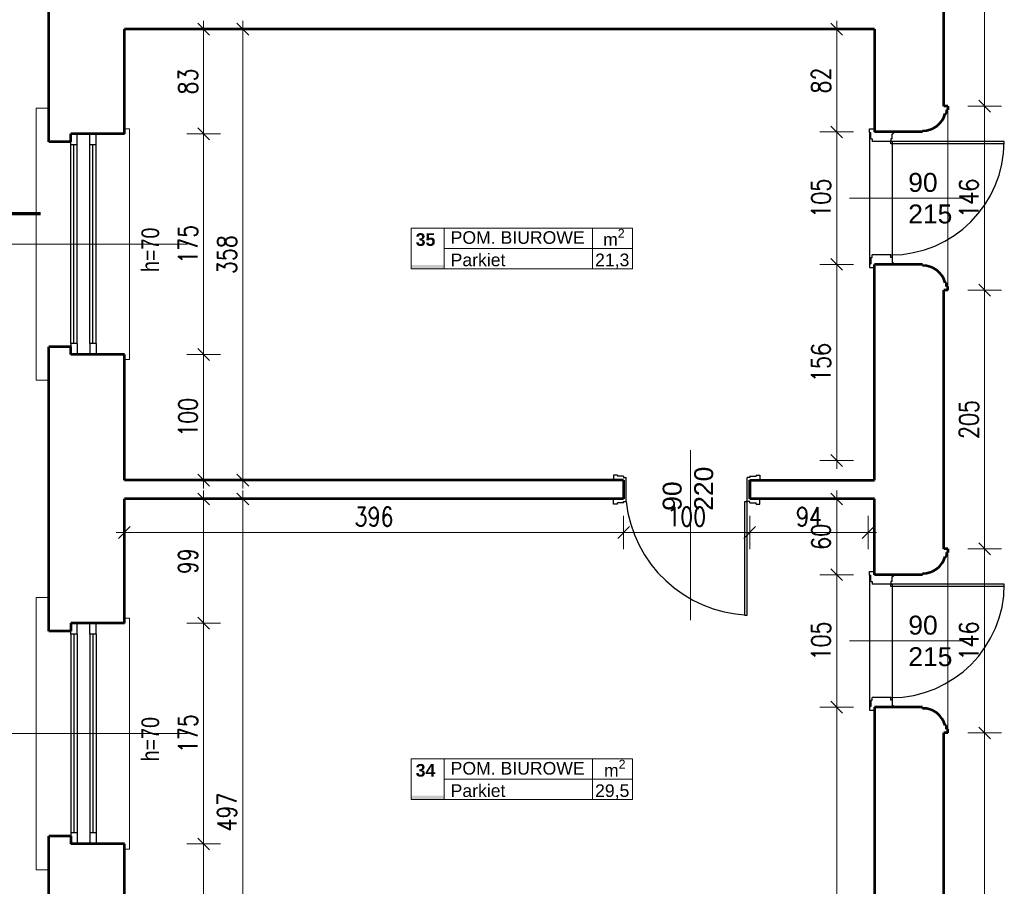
# Model space of a CAD drawing. Header units: millimetres. Extents: x 56977 to 67992, y 30187 to 42235.
# Tile 75 of 130: x 57868 to 58649, y 39448 to 40135. Entities that reach past the tile are written whole.
import ezdxf

# ---------------------------------------------------------------- set-up
doc = ezdxf.new("R2010")
doc.units = ezdxf.units.MM
doc.header["$MEASUREMENT"] = 0
doc.linetypes.add('Dashed', pattern=[400, 200, -200])
doc.layers.get('0').update_dxf_attribs({"lineweight": 13})
doc.layers.get('DEFPOINTS').update_dxf_attribs({"lineweight": 13})
doc.layers.add('AI-OKNA', color=4, linetype='Continuous')
for name, color, linetype, lineweight in [('AI-OPISY', 3, 'Continuous', 13), ('AI_MURY', 40, 'Continuous', 53), ('AI_WIDOK', 8, 'Continuous', 13), ('OPISY TABELKI', 30, 'Continuous', 13), ('wymiary', 8, 'Continuous', 13)]:
    doc.layers.add(name, color=color, linetype=linetype, lineweight=lineweight)
doc.styles.add('GENERATED_STYLE_2', font='txt.shx')
doc.styles.get("Standard").update_dxf_attribs({"font": 'txt.shx'})
doc.styles.add('Style-ROMANS', font='ROMANS.shx')
doc.styles.add('WYMIAROWY-08', font='ROMANS.shx', dxfattribs={"width": 0.8})
doc.dimstyles.new('DYBY', dxfattribs={"dimscale": 100, "dimtxt": 0.15, "dimasz": 0.05, "dimexe": 0.05, "dimexo": 0.1, "dimgap": 0.05, "dimtad": 1, "dimdec": 0, "dimdsep": 46, "dimlunit": 5, "dimtxsty": 'WYMIAROWY-08', "dimblk": 'M_STRZ', "dimcen": 0.1, "dimse1": 1, "dimse2": 1, "dimclrd": 7, "dimclre": 7, "dimclrt": 1, "dimadec": 0, "dimazin": 0, "dimtfac": 1, "dimtdec": 0, "dimtmove": 2, "dimatfit": 3, "dimldrblk": 'M_STRZ', "dimfxl": 0, "dimtolj": 1, "dimarcsym": 0})

# ---------------------------------------------------------------- blocks, each defined once
blk = doc.blocks.new('M_STRZ')
for p, q in [((0, 2.66), (0, 0)), ((-1.33, 0), (1.33, 0)), ((-0.94, -0.94), (0.94, 0.94)), ((0, 0), (0, -2.66))]:
    blk.add_line(p, q)
blk = doc.blocks.new('*U232')
at = {"layer": 'DEFPOINTS', "color": 0}
for p in [(58347.54, 39770.07), (58447.54, 39770.07), (58447.54, 39728.02)]:
    blk.add_point(p, dxfattribs=at)
at = {"layer": 'wymiary', "color": 7, "lineweight": -2}
blk.add_line((58352.54, 39728.02), (58442.54, 39728.02), dxfattribs=at)
at = {"layer": 'wymiary', "color": 7, "lineweight": -2, "xscale": 5, "yscale": 5, "zscale": 5, "rotation": 180}
blk.add_blockref('M_STRZ', (58347.54, 39728.02), dxfattribs=at)
at = {"layer": 'wymiary', "color": 7, "lineweight": -2, "xscale": 5, "yscale": 5, "zscale": 5}
blk.add_blockref('M_STRZ', (58447.54, 39728.02), dxfattribs=at)
at = {"layer": 'wymiary', "color": 1, "insert": (58397.54, 39740.52), "char_height": 15, "attachment_point": 5, "style": 'WYMIAROWY-08'}
blk.add_mtext('100', dxfattribs=at)
blk = doc.blocks.new('*D1765')
at = {"layer": 'DEFPOINTS'}
for p in [(58347.54, 39770.07), (58447.54, 39770.07), (58447.54, 39728.02), (58382.06, 39715.52)]:
    blk.add_point(p, dxfattribs=at)
at = {"layer": 'wymiary', "color": 7}
blk.add_blockref('*U232', (0, 0), dxfattribs=at)
blk = doc.blocks.new('*U233')
at = {"layer": 'DEFPOINTS', "color": 0}
for p in [(58447.54, 39770.07), (58541.54, 39770.07), (58541.54, 39728.02)]:
    blk.add_point(p, dxfattribs=at)
at = {"layer": 'wymiary', "color": 7, "lineweight": -2}
blk.add_line((58452.54, 39728.02), (58536.54, 39728.02), dxfattribs=at)
at = {"layer": 'wymiary', "color": 7, "lineweight": -2, "xscale": 5, "yscale": 5, "zscale": 5, "rotation": 180}
blk.add_blockref('M_STRZ', (58447.54, 39728.02), dxfattribs=at)
at = {"layer": 'wymiary', "color": 7, "lineweight": -2, "xscale": 5, "yscale": 5, "zscale": 5}
blk.add_blockref('M_STRZ', (58541.54, 39728.02), dxfattribs=at)
at = {"layer": 'wymiary', "color": 1, "insert": (58494.54, 39740.52), "char_height": 15, "attachment_point": 5, "style": 'WYMIAROWY-08'}
blk.add_mtext('94', dxfattribs=at)
blk = doc.blocks.new('*D1766')
at = {"layer": 'DEFPOINTS'}
for p in [(58447.54, 39770.07), (58541.54, 39770.07), (58541.54, 39728.02), (58483.91, 39715.52)]:
    blk.add_point(p, dxfattribs=at)
at = {"layer": 'wymiary', "color": 7}
blk.add_blockref('*U233', (0, 0), dxfattribs=at)
blk = doc.blocks.new('*U236')
at = {"layer": 'DEFPOINTS', "color": 0}
for p in [(58601.54, 39569.07), (58601.54, 38942.07), (58633.86, 38942.07)]:
    blk.add_point(p, dxfattribs=at)
at = {"layer": 'wymiary', "color": 7, "lineweight": -2}
blk.add_line((58633.86, 39564.07), (58633.86, 38947.07), dxfattribs=at)
at = {"layer": 'wymiary', "color": 7, "lineweight": -2, "xscale": 5, "yscale": 5, "zscale": 5}
for p, rotation in [((58633.86, 39569.07), 90), ((58633.86, 38942.07), 270)]:
    blk.add_blockref('M_STRZ', p, dxfattribs=dict(at, rotation=rotation))
at = {"layer": 'wymiary', "color": 1, "insert": (58621.36, 39255.57), "char_height": 15, "attachment_point": 5, "rotation": 90, "style": 'WYMIAROWY-08'}
blk.add_mtext('627', dxfattribs=at)
blk = doc.blocks.new('*D1769')
at = {"layer": 'DEFPOINTS'}
for p in [(58601.54, 39569.07), (58621.36, 39271.62), (58601.54, 38942.07), (58633.86, 38942.07)]:
    blk.add_point(p, dxfattribs=at)
at = {"layer": 'wymiary', "color": 7}
blk.add_blockref('*U236', (0, 0), dxfattribs=at)
blk = doc.blocks.new('*U237')
at = {"layer": 'DEFPOINTS', "color": 0}
for p in [(58601.54, 39715.07), (58601.54, 39569.07), (58633.86, 39569.07)]:
    blk.add_point(p, dxfattribs=at)
at = {"layer": 'wymiary', "color": 7, "lineweight": -2}
blk.add_line((58633.86, 39710.07), (58633.86, 39574.07), dxfattribs=at)
at = {"layer": 'wymiary', "color": 7, "lineweight": -2, "xscale": 5, "yscale": 5, "zscale": 5}
for p, rotation in [((58633.86, 39715.07), 90), ((58633.86, 39569.07), 270)]:
    blk.add_blockref('M_STRZ', p, dxfattribs=dict(at, rotation=rotation))
at = {"layer": 'wymiary', "color": 1, "insert": (58621.36, 39642.07), "char_height": 15, "attachment_point": 5, "rotation": 90, "style": 'WYMIAROWY-08'}
blk.add_mtext('146', dxfattribs=at)
blk = doc.blocks.new('*D1770')
at = {"layer": 'DEFPOINTS'}
for p in [(58601.54, 39715.07), (58621.36, 39657.55), (58601.54, 39569.07), (58633.86, 39569.07)]:
    blk.add_point(p, dxfattribs=at)
at = {"layer": 'wymiary', "color": 7}
blk.add_blockref('*U237', (0, 0), dxfattribs=at)
blk = doc.blocks.new('*U238')
at = {"layer": 'DEFPOINTS', "color": 0}
for p in [(58601.54, 39920.07), (58601.54, 39715.07), (58633.86, 39715.07)]:
    blk.add_point(p, dxfattribs=at)
at = {"layer": 'wymiary', "color": 7, "lineweight": -2}
blk.add_line((58633.86, 39915.07), (58633.86, 39720.07), dxfattribs=at)
at = {"layer": 'wymiary', "color": 7, "lineweight": -2, "xscale": 5, "yscale": 5, "zscale": 5}
for p, rotation in [((58633.86, 39920.07), 90), ((58633.86, 39715.07), 270)]:
    blk.add_blockref('M_STRZ', p, dxfattribs=dict(at, rotation=rotation))
at = {"layer": 'wymiary', "color": 1, "insert": (58621.36, 39817.57), "char_height": 15, "attachment_point": 5, "rotation": 90, "style": 'WYMIAROWY-08'}
blk.add_mtext('205', dxfattribs=at)
blk = doc.blocks.new('*D1771')
at = {"layer": 'DEFPOINTS'}
for p in [(58601.54, 39920.07), (58621.36, 39833.9), (58601.54, 39715.07), (58633.86, 39715.07)]:
    blk.add_point(p, dxfattribs=at)
at = {"layer": 'wymiary', "color": 7}
blk.add_blockref('*U238', (0, 0), dxfattribs=at)
blk = doc.blocks.new('*U239')
at = {"layer": 'DEFPOINTS', "color": 0}
for p in [(58601.54, 40066.07), (58601.54, 39920.07), (58633.86, 39920.07)]:
    blk.add_point(p, dxfattribs=at)
at = {"layer": 'wymiary', "color": 7, "lineweight": -2}
blk.add_line((58633.86, 40061.07), (58633.86, 39925.07), dxfattribs=at)
at = {"layer": 'wymiary', "color": 7, "lineweight": -2, "xscale": 5, "yscale": 5, "zscale": 5}
for p, rotation in [((58633.86, 40066.07), 90), ((58633.86, 39920.07), 270)]:
    blk.add_blockref('M_STRZ', p, dxfattribs=dict(at, rotation=rotation))
at = {"layer": 'wymiary', "color": 1, "insert": (58621.36, 39993.07), "char_height": 15, "attachment_point": 5, "rotation": 90, "style": 'WYMIAROWY-08'}
blk.add_mtext('146', dxfattribs=at)
blk = doc.blocks.new('*D1772')
at = {"layer": 'DEFPOINTS'}
for p in [(58601.54, 40066.07), (58621.36, 40008.55), (58601.54, 39920.07), (58633.86, 39920.07)]:
    blk.add_point(p, dxfattribs=at)
at = {"layer": 'wymiary', "color": 7}
blk.add_blockref('*U239', (0, 0), dxfattribs=at)
blk = doc.blocks.new('*U241')
at = {"layer": 'DEFPOINTS', "color": 0}
for p in [(58601.54, 40269.94), (58601.54, 40066.07), (58633.86, 40066.07)]:
    blk.add_point(p, dxfattribs=at)
at = {"layer": 'wymiary', "color": 7, "lineweight": -2}
blk.add_line((58633.86, 40264.94), (58633.86, 40071.07), dxfattribs=at)
at = {"layer": 'wymiary', "color": 7, "lineweight": -2, "xscale": 5, "yscale": 5, "zscale": 5}
for p, rotation in [((58633.86, 40269.94), 90), ((58633.86, 40066.07), 270)]:
    blk.add_blockref('M_STRZ', p, dxfattribs=dict(at, rotation=rotation))
at = {"layer": 'wymiary', "color": 1, "insert": (58621.36, 40168), "char_height": 15, "attachment_point": 5, "rotation": 90, "style": 'WYMIAROWY-08'}
blk.add_mtext('204', dxfattribs=at)
blk = doc.blocks.new('*D1774')
at = {"layer": 'DEFPOINTS'}
for p in [(58601.54, 40269.94), (58621.36, 40184.34), (58601.54, 40066.07), (58633.86, 40066.07)]:
    blk.add_point(p, dxfattribs=at)
at = {"layer": 'wymiary', "color": 7}
blk.add_blockref('*U241', (0, 0), dxfattribs=at)
blk = doc.blocks.new('*U643')
at = {"layer": 'DEFPOINTS', "color": 0}
for p in [(57961.54, 40127.07), (57961.54, 40044.07), (58014.4, 40044.07)]:
    blk.add_point(p, dxfattribs=at)
at = {"layer": 'wymiary', "color": 7, "lineweight": -2}
blk.add_line((58014.4, 40122.07), (58014.4, 40049.07), dxfattribs=at)
at = {"layer": 'wymiary', "color": 7, "lineweight": -2, "xscale": 5, "yscale": 5, "zscale": 5}
for p, rotation in [((58014.4, 40127.07), 90), ((58014.4, 40044.07), 270)]:
    blk.add_blockref('M_STRZ', p, dxfattribs=dict(at, rotation=rotation))
at = {"layer": 'wymiary', "color": 1, "insert": (58001.9, 40085.57), "char_height": 15, "attachment_point": 5, "rotation": 90, "style": 'WYMIAROWY-08'}
blk.add_mtext('83', dxfattribs=at)
blk = doc.blocks.new('*D2176')
at = {"layer": 'DEFPOINTS'}
for p in [(57961.54, 40127.07), (58001.9, 40096.19), (57961.54, 40044.07), (58014.4, 40044.07)]:
    blk.add_point(p, dxfattribs=at)
at = {"layer": 'wymiary', "color": 7}
blk.add_blockref('*U643', (0, 0), dxfattribs=at)
blk = doc.blocks.new('*U644')
at = {"layer": 'DEFPOINTS', "color": 0}
for p in [(57961.54, 40044.07), (57961.54, 39869.07), (58014.4, 39869.07)]:
    blk.add_point(p, dxfattribs=at)
at = {"layer": 'wymiary', "color": 7, "lineweight": -2}
blk.add_line((58014.4, 40039.07), (58014.4, 39874.07), dxfattribs=at)
at = {"layer": 'wymiary', "color": 7, "lineweight": -2, "xscale": 5, "yscale": 5, "zscale": 5}
for p, rotation in [((58014.4, 40044.07), 90), ((58014.4, 39869.07), 270)]:
    blk.add_blockref('M_STRZ', p, dxfattribs=dict(at, rotation=rotation))
at = {"layer": 'wymiary', "color": 1, "insert": (58001.9, 39956.57), "char_height": 15, "attachment_point": 5, "rotation": 90, "style": 'WYMIAROWY-08'}
blk.add_mtext('175', dxfattribs=at)
blk = doc.blocks.new('*D2177')
at = {"layer": 'DEFPOINTS'}
for p in [(57961.54, 40044.07), (58001.9, 39972.05), (57961.54, 39869.07), (58014.4, 39869.07)]:
    blk.add_point(p, dxfattribs=at)
at = {"layer": 'wymiary', "color": 7}
blk.add_blockref('*U644', (0, 0), dxfattribs=at)
blk = doc.blocks.new('*U645')
at = {"layer": 'DEFPOINTS', "color": 0}
for p in [(57961.54, 39869.07), (57961.54, 39769.57), (58014.4, 39769.57)]:
    blk.add_point(p, dxfattribs=at)
at = {"layer": 'wymiary', "color": 7, "lineweight": -2}
blk.add_line((58014.4, 39864.07), (58014.4, 39774.57), dxfattribs=at)
at = {"layer": 'wymiary', "color": 7, "lineweight": -2, "xscale": 5, "yscale": 5, "zscale": 5}
for p, rotation in [((58014.4, 39869.07), 90), ((58014.4, 39769.57), 270)]:
    blk.add_blockref('M_STRZ', p, dxfattribs=dict(at, rotation=rotation))
at = {"layer": 'wymiary', "color": 1, "insert": (58001.9, 39819.32), "char_height": 15, "attachment_point": 5, "rotation": 90, "style": 'WYMIAROWY-08'}
blk.add_mtext('100', dxfattribs=at)
blk = doc.blocks.new('*D2178')
at = {"layer": 'DEFPOINTS'}
for p in [(57961.54, 39869.07), (58001.9, 39834.8), (57961.54, 39769.57), (58014.4, 39769.57)]:
    blk.add_point(p, dxfattribs=at)
at = {"layer": 'wymiary', "color": 7}
blk.add_blockref('*U645', (0, 0), dxfattribs=at)
blk = doc.blocks.new('*U646')
at = {"layer": 'DEFPOINTS', "color": 0}
for p in [(57961.54, 39754.57), (57961.54, 39656.07), (58014.4, 39656.07)]:
    blk.add_point(p, dxfattribs=at)
at = {"layer": 'wymiary', "color": 7, "lineweight": -2}
blk.add_line((58014.4, 39749.57), (58014.4, 39661.07), dxfattribs=at)
at = {"layer": 'wymiary', "color": 7, "lineweight": -2, "xscale": 5, "yscale": 5, "zscale": 5}
for p, rotation in [((58014.4, 39754.57), 90), ((58014.4, 39656.07), 270)]:
    blk.add_blockref('M_STRZ', p, dxfattribs=dict(at, rotation=rotation))
at = {"layer": 'wymiary', "color": 1, "insert": (58001.9, 39705.32), "char_height": 15, "attachment_point": 5, "rotation": 90, "style": 'WYMIAROWY-08'}
blk.add_mtext('99', dxfattribs=at)
blk = doc.blocks.new('*D2179')
at = {"layer": 'DEFPOINTS'}
for p in [(57961.54, 39754.57), (58001.9, 39715.94), (57961.54, 39656.07), (58014.4, 39656.07)]:
    blk.add_point(p, dxfattribs=at)
at = {"layer": 'wymiary', "color": 7}
blk.add_blockref('*U646', (0, 0), dxfattribs=at)
blk = doc.blocks.new('*U647')
at = {"layer": 'DEFPOINTS', "color": 0}
for p in [(57961.54, 39656.07), (57961.54, 39481.07), (58014.4, 39481.07)]:
    blk.add_point(p, dxfattribs=at)
at = {"layer": 'wymiary', "color": 7, "lineweight": -2}
blk.add_line((58014.4, 39651.07), (58014.4, 39486.07), dxfattribs=at)
at = {"layer": 'wymiary', "color": 7, "lineweight": -2, "xscale": 5, "yscale": 5, "zscale": 5}
for p, rotation in [((58014.4, 39656.07), 90), ((58014.4, 39481.07), 270)]:
    blk.add_blockref('M_STRZ', p, dxfattribs=dict(at, rotation=rotation))
at = {"layer": 'wymiary', "color": 1, "insert": (58001.9, 39568.57), "char_height": 15, "attachment_point": 5, "rotation": 90, "style": 'WYMIAROWY-08'}
blk.add_mtext('175', dxfattribs=at)
blk = doc.blocks.new('*D2180')
at = {"layer": 'DEFPOINTS'}
for p in [(57961.54, 39656.07), (58001.9, 39584.05), (57961.54, 39481.07), (58014.4, 39481.07)]:
    blk.add_point(p, dxfattribs=at)
at = {"layer": 'wymiary', "color": 7}
blk.add_blockref('*U647', (0, 0), dxfattribs=at)
blk = doc.blocks.new('*U648')
at = {"layer": 'DEFPOINTS', "color": 0}
for p in [(57961.54, 39481.07), (57961.54, 39258.07), (58014.4, 39258.07)]:
    blk.add_point(p, dxfattribs=at)
at = {"layer": 'wymiary', "color": 7, "lineweight": -2}
blk.add_line((58014.4, 39476.07), (58014.4, 39263.07), dxfattribs=at)
at = {"layer": 'wymiary', "color": 7, "lineweight": -2, "xscale": 5, "yscale": 5, "zscale": 5}
for p, rotation in [((58014.4, 39481.07), 90), ((58014.4, 39258.07), 270)]:
    blk.add_blockref('M_STRZ', p, dxfattribs=dict(at, rotation=rotation))
at = {"layer": 'wymiary', "color": 1, "insert": (58001.9, 39369.57), "char_height": 15, "attachment_point": 5, "rotation": 90, "style": 'WYMIAROWY-08'}
blk.add_mtext('223', dxfattribs=at)
blk = doc.blocks.new('*D2181')
at = {"layer": 'DEFPOINTS'}
for p in [(57961.54, 39481.07), (58001.9, 39385.9), (57961.54, 39258.07), (58014.4, 39258.07)]:
    blk.add_point(p, dxfattribs=at)
at = {"layer": 'wymiary', "color": 7}
blk.add_blockref('*U648', (0, 0), dxfattribs=at)
blk = doc.blocks.new('*U655')
at = {"layer": 'DEFPOINTS', "color": 0}
for p in [(57961.54, 40127.07), (57961.54, 39769.57), (58045.49, 39769.57)]:
    blk.add_point(p, dxfattribs=at)
at = {"layer": 'wymiary', "color": 7, "lineweight": -2}
blk.add_line((58045.49, 40122.07), (58045.49, 39774.57), dxfattribs=at)
at = {"layer": 'wymiary', "color": 7, "lineweight": -2, "xscale": 5, "yscale": 5, "zscale": 5}
for p, rotation in [((58045.49, 40127.07), 90), ((58045.49, 39769.57), 270)]:
    blk.add_blockref('M_STRZ', p, dxfattribs=dict(at, rotation=rotation))
at = {"layer": 'wymiary', "color": 1, "insert": (58032.99, 39948.32), "char_height": 15, "attachment_point": 5, "rotation": 90, "style": 'WYMIAROWY-08'}
blk.add_mtext('358', dxfattribs=at)
blk = doc.blocks.new('*D2188')
at = {"layer": 'DEFPOINTS'}
for p in [(57961.54, 40127.07), (58032.99, 39964.65), (57961.54, 39769.57), (58045.49, 39769.57)]:
    blk.add_point(p, dxfattribs=at)
at = {"layer": 'wymiary', "color": 7}
blk.add_blockref('*U655', (0, 0), dxfattribs=at)
blk = doc.blocks.new('*U656')
at = {"layer": 'DEFPOINTS', "color": 0}
for p in [(57961.54, 39754.57), (57961.54, 39258.07), (58045.49, 39258.07)]:
    blk.add_point(p, dxfattribs=at)
at = {"layer": 'wymiary', "color": 7, "lineweight": -2}
blk.add_line((58045.49, 39749.57), (58045.49, 39263.07), dxfattribs=at)
at = {"layer": 'wymiary', "color": 7, "lineweight": -2, "xscale": 5, "yscale": 5, "zscale": 5}
for p, rotation in [((58045.49, 39754.57), 90), ((58045.49, 39258.07), 270)]:
    blk.add_blockref('M_STRZ', p, dxfattribs=dict(at, rotation=rotation))
at = {"layer": 'wymiary', "color": 1, "insert": (58032.99, 39506.32), "char_height": 15, "attachment_point": 5, "rotation": 90, "style": 'WYMIAROWY-08'}
blk.add_mtext('497', dxfattribs=at)
blk = doc.blocks.new('*D2189')
at = {"layer": 'DEFPOINTS'}
for p in [(57961.54, 39754.57), (58032.99, 39522.65), (57961.54, 39258.07), (58045.49, 39258.07)]:
    blk.add_point(p, dxfattribs=at)
at = {"layer": 'wymiary', "color": 7}
blk.add_blockref('*U656', (0, 0), dxfattribs=at)
blk = doc.blocks.new('*U741')
at = {"layer": 'DEFPOINTS', "color": 0}
for p in [(57951.54, 39770.07), (58347.54, 39770.07), (58347.54, 39728.02)]:
    blk.add_point(p, dxfattribs=at)
at = {"layer": 'wymiary', "color": 7, "lineweight": -2}
blk.add_line((57956.54, 39728.02), (58342.54, 39728.02), dxfattribs=at)
at = {"layer": 'wymiary', "color": 7, "lineweight": -2, "xscale": 5, "yscale": 5, "zscale": 5, "rotation": 180}
blk.add_blockref('M_STRZ', (57951.54, 39728.02), dxfattribs=at)
at = {"layer": 'wymiary', "color": 7, "lineweight": -2, "xscale": 5, "yscale": 5, "zscale": 5}
blk.add_blockref('M_STRZ', (58347.54, 39728.02), dxfattribs=at)
at = {"layer": 'wymiary', "color": 1, "insert": (58149.54, 39740.52), "char_height": 15, "attachment_point": 5, "style": 'WYMIAROWY-08'}
blk.add_mtext('396', dxfattribs=at)
blk = doc.blocks.new('*D2274')
at = {"layer": 'DEFPOINTS'}
for p in [(57951.54, 39770.07), (58347.54, 39770.07), (58347.54, 39728.02), (58133.2, 39715.52)]:
    blk.add_point(p, dxfattribs=at)
at = {"layer": 'wymiary', "color": 7}
blk.add_blockref('*U741', (0, 0), dxfattribs=at)
blk = doc.blocks.new('*U1135')
at = {"layer": 'DEFPOINTS', "color": 0}
for p in [(58541.54, 40127.07), (58516.5, 40045.57), (58541.54, 40045.57)]:
    blk.add_point(p, dxfattribs=at)
at = {"layer": 'wymiary', "color": 7, "lineweight": -2}
blk.add_line((58516.5, 40122.07), (58516.5, 40050.57), dxfattribs=at)
at = {"layer": 'wymiary', "color": 7, "lineweight": -2, "xscale": 5, "yscale": 5, "zscale": 5}
for p, rotation in [((58516.5, 40127.07), 90), ((58516.5, 40045.57), 270)]:
    blk.add_blockref('M_STRZ', p, dxfattribs=dict(at, rotation=rotation))
at = {"layer": 'wymiary', "color": 1, "insert": (58504, 40086.32), "char_height": 15, "attachment_point": 5, "rotation": 90, "style": 'WYMIAROWY-08'}
blk.add_mtext('82', dxfattribs=at)
blk = doc.blocks.new('*D2668')
at = {"layer": 'DEFPOINTS'}
for p in [(58541.54, 40127.07), (58529, 40096.94), (58516.5, 40045.57), (58541.54, 40045.57)]:
    blk.add_point(p, dxfattribs=at)
at = {"layer": 'wymiary', "color": 7}
blk.add_blockref('*U1135', (0, 0), dxfattribs=at)
blk = doc.blocks.new('*U1136')
at = {"layer": 'DEFPOINTS', "color": 0}
for p in [(58541.54, 40045.57), (58516.5, 39940.57), (58541.54, 39940.57)]:
    blk.add_point(p, dxfattribs=at)
at = {"layer": 'wymiary', "color": 7, "lineweight": -2}
blk.add_line((58516.5, 40040.57), (58516.5, 39945.57), dxfattribs=at)
at = {"layer": 'wymiary', "color": 7, "lineweight": -2, "xscale": 5, "yscale": 5, "zscale": 5}
for p, rotation in [((58516.5, 40045.57), 90), ((58516.5, 39940.57), 270)]:
    blk.add_blockref('M_STRZ', p, dxfattribs=dict(at, rotation=rotation))
at = {"layer": 'wymiary', "color": 1, "insert": (58504, 39993.07), "char_height": 15, "attachment_point": 5, "rotation": 90, "style": 'WYMIAROWY-08'}
blk.add_mtext('105', dxfattribs=at)
blk = doc.blocks.new('*D2669')
at = {"layer": 'DEFPOINTS'}
for p in [(58541.54, 40045.57), (58529, 40008.55), (58516.5, 39940.57), (58541.54, 39940.57)]:
    blk.add_point(p, dxfattribs=at)
at = {"layer": 'wymiary', "color": 7}
blk.add_blockref('*U1136', (0, 0), dxfattribs=at)
blk = doc.blocks.new('*U1137')
at = {"layer": 'DEFPOINTS', "color": 0}
for p in [(58541.54, 39940.57), (58516.5, 39785.07), (58541.54, 39785.07)]:
    blk.add_point(p, dxfattribs=at)
at = {"layer": 'wymiary', "color": 7, "lineweight": -2}
blk.add_line((58516.5, 39935.57), (58516.5, 39790.07), dxfattribs=at)
at = {"layer": 'wymiary', "color": 7, "lineweight": -2, "xscale": 5, "yscale": 5, "zscale": 5}
for p, rotation in [((58516.5, 39940.57), 90), ((58516.5, 39785.07), 270)]:
    blk.add_blockref('M_STRZ', p, dxfattribs=dict(at, rotation=rotation))
at = {"layer": 'wymiary', "color": 1, "insert": (58504, 39862.82), "char_height": 15, "attachment_point": 5, "rotation": 90, "style": 'WYMIAROWY-08'}
blk.add_mtext('156', dxfattribs=at)
blk = doc.blocks.new('*D2670')
at = {"layer": 'DEFPOINTS'}
for p in [(58541.54, 39940.57), (58529, 39878.3), (58516.5, 39785.07), (58541.54, 39785.07)]:
    blk.add_point(p, dxfattribs=at)
at = {"layer": 'wymiary', "color": 7}
blk.add_blockref('*U1137', (0, 0), dxfattribs=at)
blk = doc.blocks.new('*U1138')
at = {"layer": 'DEFPOINTS', "color": 0}
for p in [(58541.54, 39754.58), (58516.5, 39694.57), (58541.54, 39694.57)]:
    blk.add_point(p, dxfattribs=at)
at = {"layer": 'wymiary', "color": 7, "lineweight": -2}
blk.add_line((58516.5, 39749.58), (58516.5, 39699.57), dxfattribs=at)
at = {"layer": 'wymiary', "color": 7, "lineweight": -2, "xscale": 5, "yscale": 5, "zscale": 5}
for p, rotation in [((58516.5, 39754.58), 90), ((58516.5, 39694.57), 270)]:
    blk.add_blockref('M_STRZ', p, dxfattribs=dict(at, rotation=rotation))
at = {"layer": 'wymiary', "color": 1, "insert": (58504, 39724.58), "char_height": 15, "attachment_point": 5, "rotation": 90, "style": 'WYMIAROWY-08'}
blk.add_mtext('60', dxfattribs=at)
blk = doc.blocks.new('*D2671')
at = {"layer": 'DEFPOINTS'}
for p in [(58541.54, 39754.58), (58529, 39734.91), (58516.5, 39694.57), (58541.54, 39694.57)]:
    blk.add_point(p, dxfattribs=at)
at = {"layer": 'wymiary', "color": 7}
blk.add_blockref('*U1138', (0, 0), dxfattribs=at)
blk = doc.blocks.new('*U1139')
at = {"layer": 'DEFPOINTS', "color": 0}
for p in [(58541.54, 39694.57), (58516.5, 39589.57), (58541.54, 39589.57)]:
    blk.add_point(p, dxfattribs=at)
at = {"layer": 'wymiary', "color": 7, "lineweight": -2}
blk.add_line((58516.5, 39689.57), (58516.5, 39594.57), dxfattribs=at)
at = {"layer": 'wymiary', "color": 7, "lineweight": -2, "xscale": 5, "yscale": 5, "zscale": 5}
for p, rotation in [((58516.5, 39694.57), 90), ((58516.5, 39589.57), 270)]:
    blk.add_blockref('M_STRZ', p, dxfattribs=dict(at, rotation=rotation))
at = {"layer": 'wymiary', "color": 1, "insert": (58504, 39642.07), "char_height": 15, "attachment_point": 5, "rotation": 90, "style": 'WYMIAROWY-08'}
blk.add_mtext('105', dxfattribs=at)
blk = doc.blocks.new('*D2672')
at = {"layer": 'DEFPOINTS'}
for p in [(58541.54, 39694.57), (58529, 39657.55), (58516.5, 39589.57), (58541.54, 39589.57)]:
    blk.add_point(p, dxfattribs=at)
at = {"layer": 'wymiary', "color": 7}
blk.add_blockref('*U1139', (0, 0), dxfattribs=at)
blk = doc.blocks.new('*U1140')
at = {"layer": 'DEFPOINTS', "color": 0}
for p in [(58541.54, 39589.57), (58516.5, 39258.07), (58541.54, 39258.07)]:
    blk.add_point(p, dxfattribs=at)
at = {"layer": 'wymiary', "color": 7, "lineweight": -2}
blk.add_line((58516.5, 39584.57), (58516.5, 39263.07), dxfattribs=at)
at = {"layer": 'wymiary', "color": 7, "lineweight": -2, "xscale": 5, "yscale": 5, "zscale": 5}
for p, rotation in [((58516.5, 39589.57), 90), ((58516.5, 39258.07), 270)]:
    blk.add_blockref('M_STRZ', p, dxfattribs=dict(at, rotation=rotation))
at = {"layer": 'wymiary', "color": 1, "insert": (58504, 39423.82), "char_height": 15, "attachment_point": 5, "rotation": 90, "style": 'WYMIAROWY-08'}
blk.add_mtext('332', dxfattribs=at)
blk = doc.blocks.new('*D2673')
at = {"layer": 'DEFPOINTS'}
for p in [(58541.54, 39589.57), (58529, 39440.15), (58516.5, 39258.07), (58541.54, 39258.07)]:
    blk.add_point(p, dxfattribs=at)
at = {"layer": 'wymiary', "color": 7}
blk.add_blockref('*U1140', (0, 0), dxfattribs=at)

msp = doc.modelspace()

# ---------------------------------------------------------------- hatches: boundary and pattern name
at = {"layer": 'OPISY TABELKI', "extrusion": (0, 0, -1)}
for points in [[(-58205.27, 39937.17), (-58205.27, 39940.12), (-58178.92, 39940.12), (-58178.92, 39937.17)], [(-58205.27, 39516.37), (-58205.27, 39519.32), (-58178.92, 39519.32), (-58178.92, 39516.37)]]:
    msp.add_hatch(color=256, dxfattribs=at).paths.add_polyline_path(points, flags=16)

# ---------------------------------------------------------------- linework, layer by layer
at = {"layer": 'AI-OKNA'}
for p, q in [((57914.04, 40035.32), (57914.04, 40044.07)), ((57924.04, 40035.32), (57924.04, 40044.07)), ((57929.04, 40035.32), (57929.04, 40044.07)), ((58542.54, 40048.07), (58546.54, 40048.07)), ((58542.54, 40045.07), (58542.54, 40048.07)), ((58542.54, 40045.07), (58542.54, 39941.07)), ((58542.54, 40045.07), (58543.54, 40045.07)), ((58543.54, 40040.07), (58543.54, 40045.07)), ((58560.38, 40040.07), (58560.38, 40044.07)), ((57909.04, 40035.32), (57909.04, 40037.82)), ((57914.04, 40035.32), (57909.04, 40035.32)), ((57909.04, 39877.82), (57909.04, 40035.32)), ((57911.54, 39877.82), (57911.54, 40035.32)), ((57914.04, 39877.82), (57914.04, 40035.32)), ((57929.04, 40035.32), (57924.04, 40035.32)), ((57924.04, 39877.82), (57924.04, 40035.32)), ((57926.54, 39877.82), (57926.54, 40035.32)), ((57929.04, 39877.82), (57929.04, 40035.32)), ((58543.54, 40040.07), (58544.54, 40040.07)), ((58544.54, 40040.07), (58544.54, 40038.07)), ((58559.38, 40038.07), (58544.54, 40038.07)), ((58559.38, 40040.07), (58559.38, 40038.07)), ((58560.38, 40040.07), (58559.38, 40040.07)), ((58559.38, 40036.07), (58559.38, 40038.07)), ((58649.38, 40038.07), (58559.38, 40038.07)), ((58649.38, 40036.07), (58559.38, 40036.07)), ((58560.38, 40037.57), (58560.38, 39946.07)), ((58559.38, 39948.07), (58544.54, 39948.07)), ((58544.54, 39946.07), (58544.54, 39948.07)), ((58559.38, 39946.07), (58559.38, 39948.07)), ((58542.54, 39941.07), (58543.54, 39941.07)), ((58542.54, 39941.07), (58542.54, 39938.07)), ((58543.54, 39946.07), (58544.54, 39946.07)), ((58543.54, 39946.07), (58543.54, 39941.07)), ((58560.38, 39946.07), (58559.38, 39946.07)), ((58560.38, 39946.07), (58560.38, 39942.07)), ((58542.54, 39938.07), (58546.54, 39938.07)), ((57914.04, 39877.82), (57909.04, 39877.82)), ((57909.04, 39877.82), (57909.04, 39875.32)), ((57914.04, 39877.82), (57914.04, 39869.07)), ((57924.04, 39877.82), (57924.04, 39869.07)), ((57929.04, 39877.82), (57924.04, 39877.82)), ((57929.04, 39877.82), (57929.04, 39869.07)), ((58339.54, 39773.57), (58339.54, 39769.57)), ((58342.54, 39773.57), (58339.54, 39773.57)), ((58342.54, 39773.57), (58342.54, 39772.57)), ((58347.54, 39772.57), (58342.54, 39772.57)), ((58347.54, 39772.57), (58347.54, 39771.57)), ((58347.54, 39771.57), (58349.54, 39771.57)), ((58347.54, 39769.57), (58347.54, 39754.57)), ((58347.54, 39769.57), (58347.54, 39754.57)), ((58349.54, 39752.57), (58349.54, 39771.57)), ((58447.54, 39771.57), (58445.54, 39771.57)), ((58445.54, 39752.57), (58445.54, 39771.57)), ((58447.54, 39772.57), (58447.54, 39771.57)), ((58447.54, 39772.57), (58452.54, 39772.57)), ((58447.54, 39769.57), (58447.54, 39754.57)), ((58452.54, 39773.57), (58452.54, 39772.57)), ((58452.54, 39773.57), (58455.54, 39773.57)), ((58455.54, 39773.57), (58455.54, 39769.57)), ((58339.54, 39750.57), (58339.54, 39754.57)), ((58347.54, 39751.57), (58342.54, 39751.57)), ((58342.54, 39750.57), (58342.54, 39751.57)), ((58347.54, 39752.57), (58349.54, 39752.57)), ((58347.54, 39751.57), (58347.54, 39752.57)), ((58443.54, 39752.57), (58445.54, 39752.57)), ((58443.54, 39662.57), (58443.54, 39752.57)), ((58447.54, 39752.57), (58445.54, 39752.57)), ((58445.54, 39662.57), (58445.54, 39752.57)), ((58447.54, 39751.57), (58447.54, 39752.57)), ((58447.54, 39751.57), (58452.54, 39751.57)), ((58452.54, 39750.57), (58452.54, 39751.57)), ((58455.54, 39750.57), (58455.54, 39754.57)), ((58342.54, 39750.57), (58339.54, 39750.57)), ((58452.54, 39750.57), (58455.54, 39750.57)), ((58542.61, 39697.07), (58546.61, 39697.07)), ((58542.61, 39694.07), (58542.61, 39697.07)), ((58542.61, 39694.07), (58542.61, 39590.07)), ((58542.61, 39694.07), (58543.61, 39694.07)), ((58543.61, 39689.07), (58543.61, 39694.07)), ((58543.61, 39689.07), (58544.61, 39689.07)), ((58544.61, 39689.07), (58544.61, 39687.07)), ((58559.46, 39689.07), (58559.46, 39687.07)), ((58560.46, 39689.07), (58559.46, 39689.07)), ((58560.46, 39689.07), (58560.46, 39693.07)), ((58559.46, 39687.07), (58544.61, 39687.07)), ((58559.46, 39685.07), (58559.46, 39687.07)), ((58649.46, 39687.07), (58559.46, 39687.07)), ((58649.46, 39685.07), (58559.46, 39685.07)), ((58560.46, 39686.57), (58560.46, 39595.07)), ((58443.54, 39662.57), (58445.54, 39662.57)), ((57914.04, 39647.32), (57914.04, 39656.07)), ((57924.04, 39647.32), (57924.04, 39656.07)), ((57929.04, 39647.32), (57929.04, 39656.07)), ((57909.04, 39647.32), (57909.04, 39649.82)), ((57914.04, 39647.32), (57909.04, 39647.32)), ((57909.04, 39647.32), (57909.04, 39489.82)), ((57911.54, 39647.32), (57911.54, 39489.82)), ((57914.04, 39647.32), (57914.04, 39489.82)), ((57929.04, 39647.32), (57924.04, 39647.32)), ((57924.04, 39647.32), (57924.04, 39489.82)), ((57926.54, 39647.32), (57926.54, 39489.82)), ((57929.04, 39647.32), (57929.04, 39489.82)), ((58559.46, 39597.07), (58544.61, 39597.07)), ((58544.61, 39595.07), (58544.61, 39597.07)), ((58559.46, 39595.07), (58559.46, 39597.07)), ((58542.61, 39590.07), (58543.61, 39590.07)), ((58542.61, 39590.07), (58542.61, 39587.07)), ((58543.61, 39595.07), (58544.61, 39595.07)), ((58543.61, 39595.07), (58543.61, 39590.07)), ((58560.46, 39595.07), (58559.46, 39595.07)), ((58560.46, 39595.07), (58560.46, 39591.07)), ((58542.61, 39587.07), (58546.61, 39587.07)), ((57914.04, 39489.82), (57909.04, 39489.82)), ((57909.04, 39489.82), (57909.04, 39487.32)), ((57914.04, 39489.82), (57914.04, 39481.07)), ((57924.04, 39489.82), (57924.04, 39481.07)), ((57929.04, 39489.82), (57924.04, 39489.82)), ((57929.04, 39489.82), (57929.04, 39481.07))]:
    msp.add_line(p, q, dxfattribs=at)
for centre, radius, start, end in [((58560.38, 40045.57), 1.5, 270, 0), ((58559.38, 40038.07), 90, 270, 0), ((58560.38, 39940.57), 1.5, 0, 90), ((58450.14, 39763.68), 101.21, 186.30069, 267.39453), ((58560.46, 39694.57), 1.5, 270, 0), ((58559.46, 39687.07), 90, 270, 0), ((58560.46, 39589.57), 1.5, 0, 90)]:
    msp.add_arc(centre, radius, start, end, dxfattribs=at)
at = {"layer": 'AI-OPISY'}
for p, q in [((58616.71, 39993.07), (58526.71, 39993.07)), ((57816.49, 39956.57), (58001.58, 39956.57)), ((58400.54, 39793.38), (58400.54, 39658.49)), ((58616.79, 39642.07), (58526.79, 39642.07)), ((57816.49, 39568.57), (58001.58, 39568.57))]:
    msp.add_line(p, q, dxfattribs=at)
at = {"layer": 'AI_MURY'}
for p, q in [((58601.54, 40066.07), (58601.54, 40269.94)), ((57891.54, 40037.82), (57891.54, 40263.32)), ((58546.54, 40127.07), (57951.54, 40127.07)), ((57951.54, 40044.07), (57951.54, 40127.07)), ((58546.54, 40127.07), (58546.54, 40045.57)), ((58604.54, 40066.07), (58601.54, 40066.07)), ((58604.54, 40066.07), (58604.54, 40063.07)), ((58602.54, 40060.07), (58603.54, 40060.07)), ((58603.54, 40063.07), (58603.54, 40060.07)), ((58603.54, 40063.07), (58604.54, 40063.07)), ((57909.04, 40037.82), (57909.04, 40044.07)), ((57951.54, 40044.07), (57909.04, 40044.07)), ((58584.54, 40045.57), (58546.54, 40045.57)), ((58584.54, 40045.57), (58584.54, 40046.57)), ((57909.04, 40037.82), (57891.54, 40037.82)), ((58546.54, 39769.57), (58546.54, 39940.57)), ((58584.54, 39940.57), (58546.54, 39940.57)), ((58584.54, 39940.57), (58584.54, 39939.57)), ((58602.54, 39926.07), (58603.54, 39926.07)), ((58603.54, 39923.07), (58603.54, 39926.07)), ((58601.54, 39715.07), (58601.54, 39920.07)), ((58604.54, 39920.07), (58601.54, 39920.07)), ((58603.54, 39923.07), (58604.54, 39923.07)), ((58604.54, 39920.07), (58604.54, 39923.07)), ((57891.54, 39649.82), (57891.54, 39875.32)), ((57909.04, 39875.32), (57891.54, 39875.32)), ((57909.04, 39869.07), (57909.04, 39875.32)), ((57951.54, 39869.07), (57909.04, 39869.07)), ((57951.54, 39769.57), (57951.54, 39869.07)), ((58347.54, 39769.57), (57951.54, 39769.57)), ((58347.54, 39769.57), (58347.54, 39754.57)), ((58347.54, 39769.57), (58347.54, 39754.57)), ((58347.54, 39769.57), (58347.54, 39754.57)), ((58447.54, 39769.57), (58546.54, 39769.57)), ((58447.54, 39754.57), (58447.54, 39769.57)), ((58447.54, 39769.57), (58447.54, 39754.57)), ((58447.54, 39769.57), (58447.54, 39754.57)), ((58347.54, 39754.57), (57951.54, 39754.57)), ((57951.54, 39656.07), (57951.54, 39754.57)), ((58546.54, 39754.57), (58447.54, 39754.57)), ((58546.54, 39694.57), (58546.54, 39754.57)), ((58604.54, 39715.07), (58601.54, 39715.07)), ((58604.54, 39715.07), (58604.54, 39712.07)), ((58602.54, 39709.07), (58603.54, 39709.07)), ((58603.54, 39712.07), (58603.54, 39709.07)), ((58603.54, 39712.07), (58604.54, 39712.07)), ((58584.54, 39694.57), (58546.54, 39694.57)), ((58584.54, 39694.57), (58584.54, 39695.57)), ((57951.54, 39656.07), (57909.04, 39656.07)), ((57909.04, 39656.07), (57909.04, 39649.82)), ((57909.04, 39649.82), (57891.54, 39649.82)), ((58546.54, 39589.57), (58546.54, 39258.07)), ((58584.54, 39589.57), (58546.54, 39589.57)), ((58584.54, 39589.57), (58584.54, 39588.57)), ((58602.54, 39575.07), (58603.54, 39575.07)), ((58603.54, 39572.07), (58603.54, 39575.07)), ((58603.54, 39572.07), (58604.54, 39572.07)), ((58604.54, 39569.07), (58604.54, 39572.07)), ((58601.54, 38942.07), (58601.54, 39569.07)), ((58604.54, 39569.07), (58601.54, 39569.07)), ((57891.54, 39364.07), (57891.54, 39487.32)), ((57909.04, 39487.32), (57891.54, 39487.32)), ((57909.04, 39487.32), (57909.04, 39481.07)), ((57951.54, 39481.07), (57909.04, 39481.07)), ((57951.54, 39258.07), (57951.54, 39481.07))]:
    msp.add_line(p, q, dxfattribs=at)
for centre, start, end in [((58585.08, 40064.56), 268.27392, 345.55996), ((58585.08, 39921.57), 14.44004, 91.72608), ((58585.08, 39713.56), 268.27392, 345.55996), ((58585.08, 39570.57), 14.44004, 91.72608)]:
    msp.add_arc(centre, 18, start, end, dxfattribs=at)
at = {"layer": 'AI_WIDOK', "color": 251, "linetype": 'Continuous'}
for p, q in [((57881.54, 39848.68), (57881.54, 40064.46)), ((57881.54, 40064.46), (57891.54, 40064.46)), ((58604.54, 39923.07), (58604.54, 40063.07)), ((57951.54, 40048.07), (57955.54, 40048.07)), ((57955.54, 39865.07), (57955.54, 40048.07)), ((57951.54, 39865.07), (57955.54, 39865.07)), ((57881.54, 39848.68), (57891.54, 39848.68)), ((58604.54, 39572.07), (58604.54, 39712.07)), ((57881.54, 39676.46), (57881.54, 39460.68)), ((57881.54, 39676.46), (57891.54, 39676.46)), ((57951.54, 39660.07), (57955.54, 39660.07)), ((57955.54, 39660.07), (57955.54, 39477.07)), ((57951.54, 39477.07), (57955.54, 39477.07)), ((57881.54, 39460.68), (57891.54, 39460.68))]:
    msp.add_line(p, q, dxfattribs=at)
at = {"layer": 'AI_WIDOK', "color": 12, "linetype": 'Dashed', "lineweight": 70}
msp.add_line((57685, 39980.97), (57929.75, 39980.97), dxfattribs=at)
at = {"layer": 'OPISY TABELKI'}
for p, q in [((58178.92, 39969.42), (58354.61, 39969.42)), ((58178.92, 39969.42), (58178.92, 39937.17)), ((58205.27, 39969.42), (58205.27, 39937.17)), ((58322.83, 39969.42), (58322.83, 39937.17)), ((58354.61, 39969.42), (58354.61, 39937.17)), ((58205.27, 39953.3), (58354.61, 39953.3)), ((58178.92, 39937.17), (58354.61, 39937.17)), ((58178.92, 39548.62), (58354.61, 39548.62)), ((58178.92, 39548.62), (58178.92, 39516.37)), ((58205.27, 39548.62), (58205.27, 39516.37)), ((58322.83, 39548.62), (58322.83, 39516.37)), ((58354.61, 39548.62), (58354.61, 39516.37)), ((58205.27, 39532.5), (58354.61, 39532.5)), ((58178.92, 39516.37), (58354.61, 39516.37))]:
    msp.add_line(p, q, dxfattribs=at)

# ---------------------------------------------------------------- texts
at = {"layer": 'AI-OPISY', "char_height": 15, "width": 45.2902, "attachment_point": 1}
for insert in [(58573.26, 40013.06), (58573.34, 39662.06)]:
    msp.add_mtext('\\fArial|b0|i0|c238|p39;90\\P215', dxfattribs=dict(at, insert=insert))
at = {"layer": 'AI-OPISY', "char_height": 14, "attachment_point": 7, "rotation": 90, "line_spacing_factor": 0.722892, "style": 'WYMIAROWY-08'}
for insert in [(57979.28, 39934.5), (57979.28, 39546.5)]:
    msp.add_mtext('\\fArial|b0|i0|c238|p39;h=70', dxfattribs=dict(at, insert=insert))
at = {"layer": 'AI-OPISY', "insert": (58378.5, 39745.21), "char_height": 15, "width": 45.2902, "attachment_point": 1, "rotation": 90}
msp.add_mtext('\\fArial|b0|i0|c238|p39;90\\P220', dxfattribs=at)
at = {"layer": 'OPISY TABELKI', "color": 7, "char_height": 10, "width": 168.6591, "attachment_point": 1, "style": 'GENERATED_STYLE_2'}
for s, insert in [('\\fArial|b1|i0|c238|p39;35', (58182.61, 39965.26)), ('\\fArial|b0|i0|c238|p39;POM. BIUROWE       ', (58210.3, 39966.87)), ('\\A1;\\fArial|b0|i0|c238|p39;m\\H7.000000;\\S2^  ;', (58331.27, 39968.69)), ('\\fArial|b0|i0|c238|p39;Parkiet          ', (58210.3, 39949.13)), ('\\fArial|b0|i0|c238|p39;21,3           ', (58324.86, 39949.13)), ('\\fArial|b1|i0|c238|p39;34', (58182.61, 39544.46)), ('\\fArial|b0|i0|c238|p39;POM. BIUROWE       ', (58210.3, 39546.07)), ('\\A1;\\fArial|b0|i0|c238|p39;m\\H7.000000;\\S2^  ;', (58331.93, 39547.8)), ('\\fArial|b0|i0|c238|p39;Parkiet          ', (58210.3, 39528.33)), ('\\fArial|b0|i0|c238|p39;29,5', (58324.86, 39528.33))]:
    msp.add_mtext(s, dxfattribs=dict(at, insert=insert))

# ---------------------------------------------------------------- dimensions: what is measured, and where the dimension line sits
at = {"layer": 'wymiary', "color": 7}
for base, p1, p2, picture, middle in [((58633.86, 40066.07), (58601.54, 40269.94), (58601.54, 40066.07), '*D1774', (58621.36, 40184.34)), ((58014.4, 40044.07), (57961.54, 40127.07), (57961.54, 40044.07), '*D2176', (58001.9, 40096.19)), ((58045.4912275, 39769.56829895), (57961.53528189, 40127.06829895), (57961.53528189, 39769.56829895), '*D2188', (58032.9912275, 39964.65401323)), ((58516.50002024, 40045.56829895), (58541.53528189, 40127.06829895), (58541.53528189, 40045.56829895), '*D2668', (58529.00002024, 40096.93972752)), ((58633.86, 39920.07), (58601.54, 40066.07), (58601.54, 39920.07), '*D1772', (58621.36, 40008.55)), ((58014.4, 39869.07), (57961.54, 40044.07), (57961.54, 39869.07), '*D2177', (58001.9, 39972.05)), ((58516.5, 39940.57), (58541.54, 40045.57), (58541.54, 39940.57), '*D2669', (58529, 40008.55)), ((58516.50002024, 39785.06829895), (58541.53528189, 39940.56829895), (58541.53528189, 39785.06829895), '*D2670', (58529.00002024, 39878.29687038)), ((58633.86, 39715.07), (58601.54, 39920.07), (58601.54, 39715.07), '*D1771', (58621.36, 39833.9)), ((58014.40412571, 39769.56829895), (57961.53528189, 39869.06829895), (57961.53528189, 39769.56829895), '*D2178', (58001.90412571, 39834.79687038)), ((58014.40412571, 39656.06829895), (57961.53528189, 39754.56829895), (57961.53528189, 39656.06829895), '*D2179', (58001.90412571, 39715.93972752)), ((58045.4912275, 39258.06829895), (57961.53528189, 39754.56829895), (57961.53528189, 39258.06829895), '*D2189', (58032.9912275, 39522.65401323)), ((58516.5, 39694.57), (58541.54, 39754.58), (58541.54, 39694.57), '*D2671', (58529, 39734.91)), ((58633.86, 39569.07), (58601.54, 39715.07), (58601.54, 39569.07), '*D1770', (58621.36, 39657.55)), ((58516.5, 39589.57), (58541.54, 39694.57), (58541.54, 39589.57), '*D2672', (58529, 39657.55)), ((58014.4, 39481.07), (57961.54, 39656.07), (57961.54, 39481.07), '*D2180', (58001.9, 39584.05)), ((58516.50002024, 39258.06829895), (58541.53528189, 39589.56829895), (58541.53528189, 39258.06829895), '*D2673', (58529.00002024, 39440.15401323)), ((58633.86, 38942.07), (58601.54, 39569.07), (58601.54, 38942.07), '*D1769', (58621.36, 39271.62)), ((58014.4, 39258.07), (57961.54, 39481.07), (57961.54, 39258.07), '*D2181', (58001.9, 39385.9))]:
    dim = msp.add_linear_dim(base=base, p1=p1, p2=p2, angle=270, dimstyle='DYBY', override={"dimtad": 0, "dimtxsty": 'Style-ROMANS', "dimcen": 0.001, "dimclrd": 0, "dimclre": 0}, dxfattribs=at)
    dim.commit()
    dim.dimension.update_dxf_attribs({"geometry": picture, "text_midpoint": middle, "dimtype": 128})
for base, p1, p2, picture, middle in [((58347.54, 39728.02), (57951.54, 39770.07), (58347.54, 39770.07), '*D2274', (58133.2, 39715.52)), ((58447.54, 39728.02), (58347.54, 39770.07), (58447.54, 39770.07), '*D1765', (58382.06, 39715.52)), ((58541.54, 39728.02), (58447.54, 39770.07), (58541.54, 39770.07), '*D1766', (58483.91, 39715.52))]:
    dim = msp.add_linear_dim(base=base, p1=p1, p2=p2, dimstyle='DYBY', override={"dimtad": 0, "dimtxsty": 'Style-ROMANS', "dimcen": 0.001, "dimclrd": 0, "dimclre": 0}, dxfattribs=at)
    dim.commit()
    dim.dimension.update_dxf_attribs({"geometry": picture, "text_midpoint": middle, "dimtype": 128})

doc.saveas('drawing.dxf')
